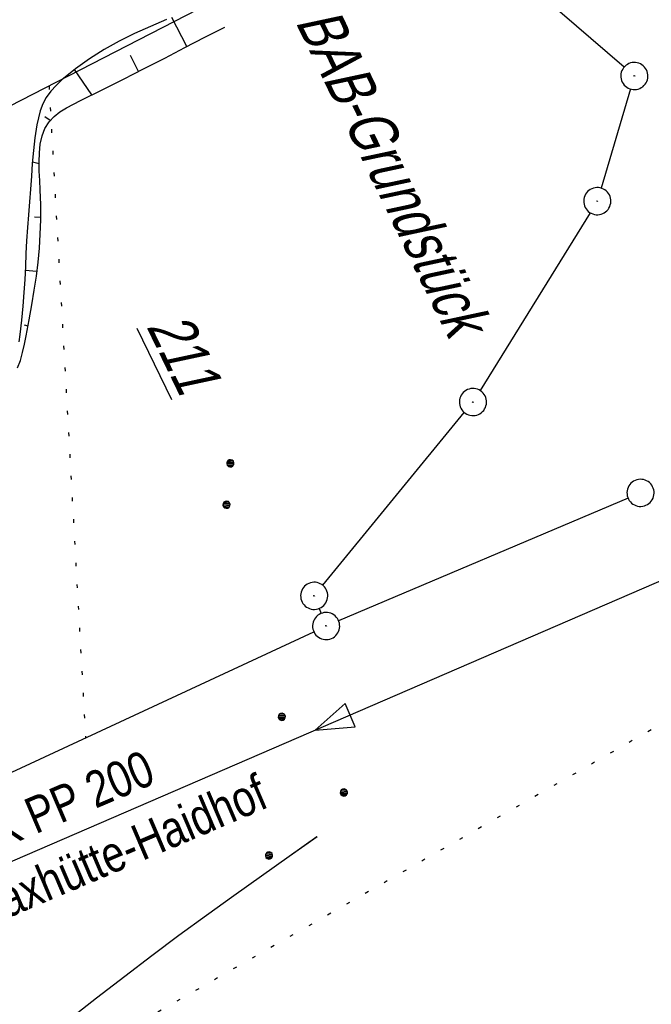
# Model space of a CAD drawing. Extents: x 508513 to 509174, y 450079 to 451036.
# Tile 14 of 51: x 509093 to 509128, y 450199 to 450254. Entities that reach past the tile are written whole.
import ezdxf

# ---------------------------------------------------------------- set-up
doc = ezdxf.new("R2010")
doc.units = 0
doc.header["$LTSCALE"] = 10
doc.header["$MEASUREMENT"] = 0
doc.linetypes.add('LT00', pattern=[0])
doc.linetypes.add('PUNKTX2_STR', pattern=[0.6, 0.1, -0.5])
doc.layers.get('0').update_dxf_attribs({"linetype": 'LT00'})
for name, color, linetype in [('--EL_DFK_AB_L', 21, 'LT00'), ('--EL_DFK_AB_P', 7, 'LT00'), ('ABWASSERLTG', 24, 'LT00'), ('ABWASSERLTG_FLIEßPF', 26, 'Continuous'), ('ABWASSERLTG_TEXT', 26, 'Continuous'), ('DFK_AB_FLNR', 7, 'Continuous'), ('DFK_AB_L', 21, 'LT00'), ('DFK_AB_P', 7, 'LT00'), ('DFK_GZPKT', 250, 'LT00'), ('DFK_KATASTER', 250, 'LT00'), ('DFK_NUTZUNG', 250, 'LT00'), ('DFK_NUTZUNGSGRENZE', 70, 'PUNKTX2_STR'), ('V122_BOESCH', 250, 'LT00'), ('V122_BOSCHUNG', 250, 'LT00'), ('V123_BOESCH', 250, 'LT00')]:
    doc.layers.add(name, color=color, linetype=linetype)
doc.styles.get("Standard").update_dxf_attribs({"font": 'ARIAL.TTF'})
doc.styles.add('Versorgungsltg', font='ARIAL.TTF', dxfattribs={"width": 0.8, "height": 2})

# ---------------------------------------------------------------- blocks, each defined once
blk = doc.blocks.new('SYMB7010')
at = {"color": 0, "linetype": 'ByBlock'}
for points in [[(-0.031408, 0.499213), (-0.093728, 0.49134), (-0.15457, 0.475719), (-0.212975, 0.452595), (-0.268021, 0.422333), (-0.31884, 0.385411), (-0.36463, 0.342411), (-0.40467, 0.29401), (-0.438329, 0.240973), (-0.465074, 0.184136), (-0.484486, 0.124395), (-0.496256, 0.062692), (-0.5002, 0)], [(0.5002, 0), (0.496256, 0.062692), (0.484485, 0.124395), (0.465074, 0.184136), (0.438329, 0.240973), (0.40467, 0.29401), (0.36463, 0.342411), (0.31884, 0.385411), (0.268021, 0.422333), (0.212975, 0.452595), (0.15457, 0.475719), (0.093728, 0.49134), (0.031408, 0.499213), (-0.031408, 0.499213)], [(-0.5002, 0), (-0.496256, -0.062692), (-0.484486, -0.124395), (-0.465075, -0.184136), (-0.438329, -0.240973), (-0.404671, -0.29401), (-0.36463, -0.342411), (-0.31884, -0.385411), (-0.268021, -0.422333), (-0.212975, -0.452595), (-0.154571, -0.475719), (-0.093728, -0.49134), (-0.031408, -0.499213), (0.031408, -0.499213)], [(0.031408, -0.499213), (0.093728, -0.491341), (0.15457, -0.475719), (0.212975, -0.452595), (0.268021, -0.422333), (0.31884, -0.385411), (0.36463, -0.342411), (0.404671, -0.294011), (0.438329, -0.240974), (0.465075, -0.184136), (0.484486, -0.124395), (0.496256, -0.062692), (0.500201, 0)]]:
    blk.add_lwpolyline(points, dxfattribs=at)
blk = doc.blocks.new('SYMB7112')
at = {"color": 0, "linetype": 'ByBlock'}
for p, q in [((-0.13, 0.012919), (-0.13, -0.012919)), ((-0.125, -0.017105), (-0.125, 0.017105)), ((-0.12, 0.019164), (-0.12, -0.019164)), ((-0.115, -0.019796), (-0.115, 0.019796)), ((-0.11, 0.019164), (-0.11, -0.019164)), ((-0.105, -0.017105), (-0.105, 0.017105)), ((-0.1, 0.012919), (-0.1, -0.012919)), ((-0.095, -0.000126), (-0.095, 0.000146)), ((0.1, 0.012919), (0.1, -0.012919)), ((0.105, -0.017105), (0.105, 0.017105)), ((0.11, 0.019164), (0.11, -0.019164)), ((0.115, -0.019796), (0.115, 0.019796)), ((0.12, 0.019164), (0.12, -0.019164)), ((0.125, -0.017105), (0.125, 0.017105)), ((0.13, 0.012919), (0.13, -0.012919)), ((0.135, -0.000126), (0.135, 0.000146))]:
    blk.add_line(p, q, dxfattribs=at)
for points in [[(-0.095, 0), (-0.096981, 0.008678), (-0.10253, 0.015637), (-0.11055, 0.019499), (-0.11945, 0.019499), (-0.12747, 0.015637), (-0.133019, 0.008678), (-0.135, 0)], [(-0.135, 0), (-0.133019, -0.008678), (-0.12747, -0.015637), (-0.11945, -0.019499), (-0.11055, -0.019499), (-0.10253, -0.015637), (-0.096981, -0.008678), (-0.095, 0)], [(0.135, 0), (0.133019, 0.008678), (0.12747, 0.015637), (0.11945, 0.019499), (0.11055, 0.019499), (0.10253, 0.015637), (0.096981, 0.008678), (0.095, 0)], [(0.095, 0), (0.096981, -0.008678), (0.10253, -0.015637), (0.11055, -0.019499), (0.11945, -0.019499), (0.12747, -0.015637), (0.133019, -0.008678), (0.135, 0)]]:
    blk.add_lwpolyline(points, dxfattribs=at)
blk = doc.blocks.new('Ackerland3')
at = {"layer": 'DFK_NUTZUNG', "color": 0, "linetype": 'ByBlock'}
for p, q in [((-0.05, 2.724), (-0.05, 2.341)), ((0, 2.335), (0, 2.731)), ((0.05, 2.724), (0.05, 2.341)), ((-0.15, 2.662), (-0.15, 2.403)), ((-0.1, 2.362), (-0.1, 2.704)), ((0.1, 2.362), (0.1, 2.704)), ((0.15, 2.662), (0.15, 2.403)), ((0.2, 2.531), (0.2, 2.534)), ((-3.9, -1.075), (-3.9, -1.458)), ((-3.85, -1.464), (-3.85, -1.068)), ((-3.8, -1.075), (-3.8, -1.458)), ((3.8, -1.075), (3.8, -1.458)), ((3.85, -1.464), (3.85, -1.068)), ((3.9, -1.075), (3.9, -1.458)), ((-4, -1.137), (-4, -1.395)), ((-3.95, -1.437), (-3.95, -1.095)), ((-3.75, -1.437), (-3.75, -1.095)), ((-3.7, -1.137), (-3.7, -1.395)), ((-3.65, -1.268), (-3.65, -1.265)), ((3.7, -1.137), (3.7, -1.395)), ((3.75, -1.437), (3.75, -1.095)), ((3.95, -1.437), (3.95, -1.095)), ((4, -1.137), (4, -1.395)), ((4.05, -1.268), (4.05, -1.265))]:
    blk.add_line(p, q, dxfattribs=at)
for points in [[(0.2, 2.533), (0.18, 2.619), (0.125, 2.689), (0.045, 2.728), (-0.044, 2.728), (-0.125, 2.689), (-0.18, 2.619), (-0.2, 2.533), (-0.18, 2.446), (-0.125, 2.376), (-0.044, 2.338), (0.045, 2.338), (0.125, 2.376), (0.18, 2.446), (0.2, 2.533)], [(-3.65, -1.266), (-3.67, -1.18), (-3.725, -1.11), (-3.805, -1.071), (-3.894, -1.071), (-3.975, -1.11), (-4.03, -1.18), (-4.05, -1.266)], [(4.05, -1.266), (4.03, -1.18), (3.975, -1.11), (3.895, -1.071), (3.806, -1.071), (3.725, -1.11), (3.67, -1.18), (3.65, -1.266)], [(-4.05, -1.266), (-4.03, -1.353), (-3.975, -1.423), (-3.894, -1.461), (-3.805, -1.461), (-3.725, -1.423), (-3.67, -1.353), (-3.65, -1.266)], [(3.65, -1.266), (3.67, -1.353), (3.725, -1.423), (3.806, -1.461), (3.895, -1.461), (3.975, -1.423), (4.03, -1.353), (4.05, -1.266)]]:
    blk.add_lwpolyline(points, dxfattribs=at)
blk = doc.blocks.new('SYMB0003')
at = {"color": 0, "linetype": 'ByBlock'}
for p, q in [((-0.015712, 0), (0.010166, 0.012015)), ((0, -0.021257), (-0.015712, 0)), ((0.010166, 0.012015), (0, -0.021257))]:
    blk.add_line(p, q, dxfattribs=at)
for points in [[(-0.031395, 0.499013), (-0.093691, 0.491144), (-0.154509, 0.475528), (-0.21289, 0.452414), (-0.267913, 0.422164), (-0.318712, 0.385257), (-0.364484, 0.342274), (-0.404509, 0.293893), (-0.438154, 0.240877), (-0.464888, 0.184062), (-0.484292, 0.124345), (-0.496058, 0.062667), (-0.5, 0)], [(0.5, 0), (0.496057, 0.062667), (0.484292, 0.124345), (0.464888, 0.184062), (0.438153, 0.240877), (0.404509, 0.293893), (0.364484, 0.342274), (0.318712, 0.385257), (0.267913, 0.422164), (0.21289, 0.452414), (0.154509, 0.475528), (0.093691, 0.491144), (0.031395, 0.499013), (-0.031395, 0.499013)], [(-0.5, 0), (-0.496058, -0.062667), (-0.484292, -0.124345), (-0.464888, -0.184062), (-0.438154, -0.240877), (-0.404509, -0.293893), (-0.364485, -0.342274), (-0.318712, -0.385257), (-0.267914, -0.422164), (-0.21289, -0.452414), (-0.154509, -0.475529), (-0.093691, -0.491144), (-0.031395, -0.499014), (0.031395, -0.499014)], [(0.031395, -0.499014), (0.093691, -0.491144), (0.154509, -0.475529), (0.21289, -0.452414), (0.267914, -0.422164), (0.318712, -0.385257), (0.364485, -0.342274), (0.404509, -0.293893), (0.438154, -0.240877), (0.464889, -0.184062), (0.484292, -0.124345), (0.496058, -0.062667), (0.5, 0)]]:
    blk.add_lwpolyline(points, dxfattribs=at)
blk = doc.blocks.new('ABWASSER-FLIEßPF')
at = {"layer": 'ABWASSERLTG_FLIEßPF'}
for p, q in [((0, 0), (-2.109, 0.703)), ((-2.109, 0.703), (-2.109, -0.703)), ((-2.109, -0.703), (0, 0))]:
    blk.add_line(p, q, dxfattribs=at)

msp = doc.modelspace()

# ---------------------------------------------------------------- linework, layer by layer
at = {"layer": '--EL_DFK_AB_L'}
for p, q in [((509111.483, 450258.496), (509082.498, 450243.602)), ((509126.672, 450251.01), (509121.139, 450255.78)), ((509127.028, 450249.8), (509125.404, 450244.319)), ((509124.796, 450242.962), (509118.715, 450233.137)), ((509110.026, 450222.369), (509117.845, 450231.919)), ((509109.826, 450221.091), (509109.935, 450220.817)), ((509080.511, 450206.326), (509109.53, 450219.804))]:
    msp.add_line(p, q, dxfattribs=at)
at = {"layer": 'ABWASSERLTG', "flags": 128}
msp.add_lwpolyline([(509159.877, 450232.719), (509141.255, 450228.056), (509080.722, 450201.865), (509056.435, 450204.832)], dxfattribs=at)
at = {"layer": 'DFK_AB_L'}
for p, q in [((509111.483, 450258.496), (509082.498, 450243.602)), ((509126.672, 450251.01), (509121.139, 450255.78)), ((509127.028, 450249.8), (509125.404, 450244.319)), ((509124.796, 450242.962), (509118.715, 450233.137)), ((509110.026, 450222.369), (509117.845, 450231.919)), ((509109.826, 450221.091), (509109.935, 450220.817)), ((509080.511, 450206.326), (509109.53, 450219.804))]:
    msp.add_line(p, q, dxfattribs=at)
at = {"layer": 'DFK_KATASTER'}
msp.add_line((509126.89, 450227.186), (509110.901, 450220.412), dxfattribs=at)
at = {"layer": 'DFK_NUTZUNGSGRENZE', "ltscale": 0.2}
for p, q in [((509094.9, 450249.979), (509096.92, 450213.948)), ((509131.29, 450216.169), (509095.56, 450195.719))]:
    msp.add_line(p, q, dxfattribs=at)
at = {"layer": 'V122_BOESCH'}
for points in [[(509101.39, 450253.635), (509100.501, 450253.263), (509099.627, 450252.867), (509098.772, 450252.439), (509097.939, 450251.975), (509097.133, 450251.468), (509096.357, 450250.912), (509095.614, 450250.301), (509095.29, 450250), (509094.992, 450249.679), (509094.739, 450249.328), (509094.558, 450248.977), (509094.419, 450248.602), (509094.314, 450248.213), (509094.231, 450247.816), (509094.118, 450247.106), (509094.036, 450246.398), (509093.976, 450245.69), (509093.926, 450244.981), (509093.877, 450244.27), (509093.821, 450243.555), (509093.762, 450242.843), (509093.708, 450242.137), (509093.663, 450241.416), (509093.627, 450240.702), (509093.593, 450239.99), (509093.558, 450239.273), (509093.515, 450238.544), (509093.459, 450237.799), (509093.385, 450237.031), (509093.288, 450236.235), (509093.229, 450235.834)], [(509093.167, 450234.392), (509093.318, 450234.803), (509093.442, 450235.246), (509093.546, 450235.705), (509093.638, 450236.167), (509093.804, 450237.037), (509093.954, 450237.871), (509094.087, 450238.676), (509094.201, 450239.461), (509094.296, 450240.235), (509094.368, 450241.007), (509094.418, 450241.784), (509094.444, 450242.575), (509094.444, 450243.39), (509094.417, 450244.235), (509094.389, 450244.746), (509094.364, 450245.262), (509094.352, 450245.774), (509094.366, 450246.275), (509094.417, 450246.756), (509094.517, 450247.208), (509094.677, 450247.624), (509094.909, 450247.994), (509095.18, 450248.279), (509095.503, 450248.53), (509095.863, 450248.755), (509096.248, 450248.963), (509096.643, 450249.162), (509097.839, 450249.76), (509099.01, 450250.35), (509100.158, 450250.933), (509101.29, 450251.511), (509102.408, 450252.085), (509103.517, 450252.656), (509104.622, 450253.225)], [(509095.984, 450198.35), (509097.526, 450199.571), (509099.08, 450200.777), (509100.574, 450201.91), (509102.08, 450203.029), (509103.594, 450204.135), (509105.115, 450205.232), (509106.642, 450206.321), (509108.173, 450207.406), (509109.705, 450208.488)]]:
    msp.add_lwpolyline(points, dxfattribs=at)
at = {"layer": 'V122_BOSCHUNG'}
for p, q in [((509102.515, 450252.14), (509101.694, 450253.757)), ((509099.844, 450250.773), (509099.398, 450251.653)), ((509097.268, 450249.474), (509096.304, 450250.871)), ((509094.961, 450248.056), (509094.668, 450248.254)), ((509094.353, 450245.667), (509093.981, 450245.754)), ((509094.445, 450242.697), (509094.099, 450242.711)), ((509094.233, 450239.708), (509093.582, 450239.76)), ((509093.74, 450236.7), (509093.55, 450236.756))]:
    msp.add_line(p, q, dxfattribs=at)
at = {"layer": 'V123_BOESCH'}
msp.add_lwpolyline([(509095.984, 450198.35), (509097.526, 450199.571), (509099.08, 450200.777), (509100.574, 450201.91), (509102.079, 450203.029), (509103.594, 450204.135), (509105.115, 450205.232), (509106.642, 450206.321), (509108.173, 450207.406), (509109.706, 450208.488)], dxfattribs=at)

# ---------------------------------------------------------------- block references
at = {"layer": '--EL_DFK_AB_P', "xscale": 1.500000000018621, "yscale": 1.5, "zscale": 1.5, "rotation": 264.7377099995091}
for p in [(509127.24, 450250.518), (509125.19, 450243.6), (509118.32, 450232.498), (509109.55, 450221.789), (509110.211, 450220.12)]:
    msp.add_blockref('SYMB0003', p, dxfattribs=at)
at = {"layer": 'ABWASSERLTG_FLIEßPF', "rotation": 203.3966072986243}
msp.add_blockref('ABWASSER-FLIEßPF', (509109.599, 450214.36), dxfattribs=at)
at = {"layer": 'DFK_AB_P', "xscale": 1.500000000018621, "yscale": 1.5, "zscale": 1.5, "rotation": 264.7377099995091}
for p in [(509127.24, 450250.518), (509125.19, 450243.6), (509118.32, 450232.498), (509109.55, 450221.789), (509110.211, 450220.12)]:
    msp.add_blockref('SYMB0003', p, dxfattribs=at)
at = {"layer": 'DFK_GZPKT', "xscale": 1.500000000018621, "yscale": 1.5, "zscale": 1.5, "rotation": 264.7377099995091}
msp.add_blockref('SYMB7010', (509127.58, 450227.479), dxfattribs=at)
at = {"layer": 'DFK_NUTZUNG', "xscale": 10.00000000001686, "yscale": 10, "zscale": 10, "rotation": 264.7377100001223}
msp.add_blockref('SYMB7112', (509104.811, 450227.969), dxfattribs=at)
at = {"layer": 'DFK_NUTZUNG', "rotation": 264.7376999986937}
msp.add_blockref('Ackerland3', (509108.669, 450211.154), dxfattribs=at)

# ---------------------------------------------------------------- texts
at = {"layer": 'ABWASSERLTG_TEXT', "insert": (509095.228, 450208.142), "char_height": 2, "attachment_point": 5, "rotation": 23.0726, "line_spacing_factor": 1.1, "style": 'Versorgungsltg'}
msp.add_mtext('SWK PP 200\\PStadt Maxhütte-Haidhof', dxfattribs=at)
at = {"layer": 'DFK_AB_FLNR', "oblique": 13.754, "width": 0.75}
msp.add_text('%%U211', height=2.5, rotation=295.821, dxfattribs=at).set_placement((509100.26, 450236.689))
at = {"layer": 'DFK_AB_FLNR', "insert": (509108.459, 450253.504), "char_height": 2.5, "attachment_point": 7, "rotation": 295.821}
msp.add_mtext('{\\Q13.754;\\W0.75;BAB-Grundstück}', dxfattribs=at)

doc.saveas('drawing.dxf')
